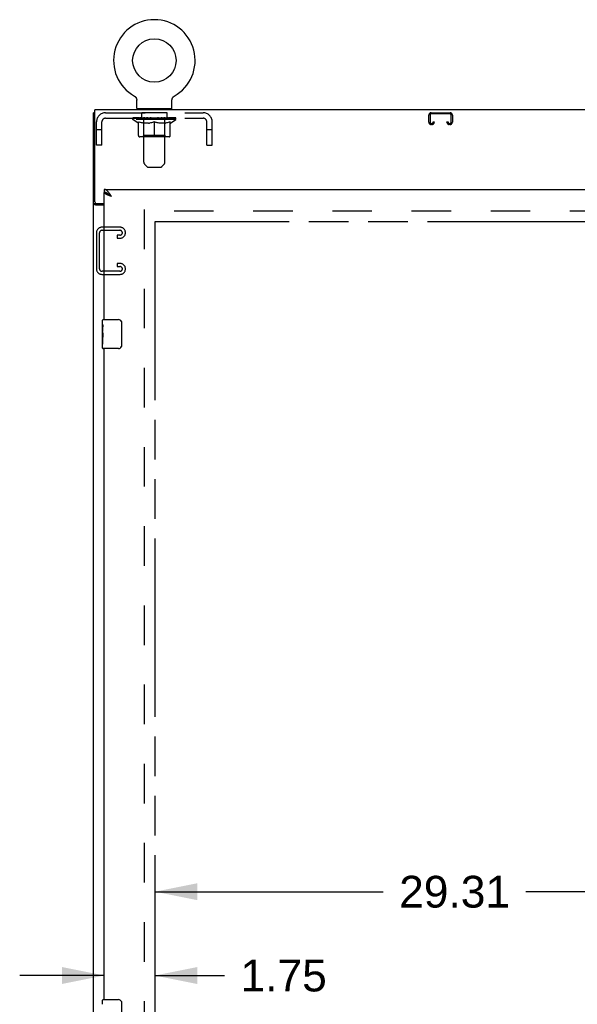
# Model space of a CAD drawing. Header units: inches. Extents: x 0 to 249, y 0 to 161.
# Tile 6 of 20: x 75 to 94, y 68 to 102. Entities that reach past the tile are written whole.
import ezdxf

# ---------------------------------------------------------------- set-up
doc = ezdxf.new("R2010")
doc.units = ezdxf.units.IN
doc.header["$LTSCALE"] = 13.679749
doc.header["$MEASUREMENT"] = 0
doc.linetypes.add('HIDDEN', pattern=[0.2, 0.1, -0.1])
doc.linetypes.add('PHANTOM', pattern=[0.8, 0.45, -0.05, 0.1, -0.05, 0.1, -0.05])
doc.layers.get('0').update_dxf_attribs({"linetype": 'CONTINUOUS'})
for name, color, linetype in [('02___PRT_ALL_AXES', 7, 'CONTINUOUS'), ('AVAILABLE_DOOR_SPACE', 7, 'CONTINUOUS'), ('DEFAULT_2', 8, 'HIDDEN'), ('DIMENSIONS', 7, 'CONTINUOUS')]:
    doc.layers.add(name, color=color, linetype=linetype)
doc.styles.get("Standard").update_dxf_attribs({"font": 'arial.ttf'})
doc.dimstyles.new('DIMSTYLE_1', dxfattribs={"dimtxt": 1.097306, "dimasz": 1.463075, "dimexe": 0.09, "dimexo": 0.07, "dimgap": 0.0375, "dimtad": 0, "dimtih": 1, "dimtoh": 1, "dimzin": 4, "dimdsep": 46, "dimtxsty": 'Standard', "dimblk": '_FILLED', "dimblk1": '_FILLED', "dimblk2": '_FILLED', "dimcen": 0.09, "dimazin": 1, "dimtfac": 1, "dimtdec": 3, "dimtofl": 0, "dimtmove": 0, "dimatfit": 3, "dimldrblk": '_FILLED', "dimfxl": 1, "dimtolj": 1, "dimtzin": 4, "dimarcsym": 0})

# ---------------------------------------------------------------- blocks, each defined once
blk = doc.blocks.new('_FILLED')
at = {"color": 0, "linetype": 'ByBlock'}
blk.add_solid([(0, 0), (-1, 0.2), (-1, -0.2)], dxfattribs=at)
blk = doc.blocks.new('*D17')
at = {"layer": 'DIMENSIONS', "color": 2, "linetype": 'Continuous'}
for p, q in [((79.749, 72.134), (87.642, 72.134)), ((109.062, 72.134), (92.574, 72.134))]:
    blk.add_line(p, q, dxfattribs=at)
at = {"layer": 'DIMENSIONS', "color": 2, "linetype": 'Continuous', "xscale": 1.4630747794, "yscale": 1.4630747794, "zscale": 1.4630747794, "rotation": 180}
blk.add_blockref('_FILLED', (79.749, 72.134), dxfattribs=at)
at = {"layer": 'DIMENSIONS', "color": 2, "linetype": 'Continuous', "xscale": 1.4630747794, "yscale": 1.4630747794, "zscale": 1.4630747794}
blk.add_blockref('_FILLED', (109.062, 72.134), dxfattribs=at)
at = {"layer": 'DIMENSIONS', "color": 2, "linetype": 'Continuous', "insert": (90.108, 72.683), "char_height": 1.0973, "width": 3.83445, "attachment_point": 2, "line_spacing_factor": 0.9}
blk.add_mtext('29.31', dxfattribs=at)
blk = doc.blocks.new('*D24')
at = {"layer": 'DIMENSIONS', "color": 2, "linetype": 'Continuous'}
for p, q in [((77.999, 69.238), (75.073, 69.238)), ((79.749, 69.238), (82.158, 69.238))]:
    blk.add_line(p, q, dxfattribs=at)
at = {"layer": 'DIMENSIONS', "color": 2, "linetype": 'Continuous', "xscale": 1.4630747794, "yscale": 1.4630747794, "zscale": 1.4630747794}
blk.add_blockref('_FILLED', (77.999, 69.238), dxfattribs=at)
at = {"layer": 'DIMENSIONS', "color": 2, "linetype": 'Continuous', "xscale": 1.4630747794, "yscale": 1.4630747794, "zscale": 1.4630747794, "rotation": 180}
blk.add_blockref('_FILLED', (79.749, 69.238), dxfattribs=at)
at = {"layer": 'DIMENSIONS', "color": 2, "linetype": 'Continuous', "insert": (82.707, 69.786), "char_height": 1.0973, "width": 2.9819, "attachment_point": 1, "line_spacing_factor": 0.9}
blk.add_mtext('1.75', dxfattribs=at)

msp = doc.modelspace()

# ---------------------------------------------------------------- linework, layer by layer
at = {"color": 7, "linetype": 'Continuous'}
for p, q in [((79.038, 99.626), (79.038, 99.626)), ((79.038, 99.626), (79.043, 99.623)), ((79.039, 99.626), (79.04, 99.625)), ((79.043, 99.623), (79.048, 99.62)), ((79.048, 99.62), (79.053, 99.617)), ((79.053, 99.617), (79.058, 99.613)), ((79.058, 99.613), (79.063, 99.609)), ((79.062, 99.609), (79.067, 99.605)), ((79.067, 99.606), (79.071, 99.601)), ((79.071, 99.601), (79.075, 99.597)), ((79.075, 99.597), (79.079, 99.593)), ((79.079, 99.593), (79.083, 99.588)), ((79.083, 99.588), (79.087, 99.583)), ((79.09, 99.579), (79.094, 99.574)), ((79.094, 99.574), (79.097, 99.568)), ((79.097, 99.569), (79.1, 99.563)), ((79.1, 99.563), (79.102, 99.558)), ((79.102, 99.558), (79.105, 99.552)), ((79.105, 99.553), (79.107, 99.547)), ((79.107, 99.547), (79.109, 99.541)), ((79.109, 99.541), (79.111, 99.536)), ((79.111, 99.536), (79.113, 99.53)), ((79.113, 99.53), (79.114, 99.524)), ((79.114, 99.524), (79.115, 99.518)), ((79.115, 99.518), (79.116, 99.512)), ((79.116, 99.512), (79.117, 99.507)), ((79.117, 99.507), (79.118, 99.501)), ((79.118, 99.495), (79.118, 99.489)), ((79.118, 99.204), (79.118, 99.489)), ((80.338, 99.495), (80.339, 99.501)), ((80.338, 99.495), (80.339, 99.501)), ((80.338, 99.489), (80.338, 99.495)), ((80.338, 99.204), (80.338, 99.489)), ((80.339, 99.507), (80.34, 99.512)), ((80.339, 99.501), (80.339, 99.507)), ((80.34, 99.512), (80.341, 99.518)), ((80.341, 99.518), (80.342, 99.524)), ((80.342, 99.524), (80.343, 99.53)), ((80.343, 99.53), (80.345, 99.536)), ((80.345, 99.536), (80.347, 99.541)), ((80.347, 99.541), (80.349, 99.547)), ((80.349, 99.547), (80.351, 99.553)), ((80.351, 99.552), (80.354, 99.558)), ((80.354, 99.558), (80.357, 99.563)), ((80.357, 99.563), (80.36, 99.569)), ((80.359, 99.568), (80.363, 99.574)), ((80.363, 99.573), (80.366, 99.579)), ((80.366, 99.578), (80.369, 99.583)), ((80.369, 99.583), (80.373, 99.588)), ((80.373, 99.588), (80.377, 99.593)), ((80.377, 99.593), (80.381, 99.597)), ((80.381, 99.597), (80.385, 99.601)), ((80.385, 99.601), (80.389, 99.606)), ((80.389, 99.605), (80.394, 99.609)), ((80.394, 99.609), (80.399, 99.613)), ((80.398, 99.613), (80.403, 99.617)), ((80.403, 99.617), (80.408, 99.62)), ((80.408, 99.62), (80.413, 99.623)), ((80.408, 99.62), (80.409, 99.621)), ((80.413, 99.623), (80.418, 99.626)), ((80.416, 99.625), (80.417, 99.626)), ((80.418, 99.626), (80.418, 99.626)), ((80.418, 99.626), (80.418, 99.626)), ((77.676, 99.05), (77.624, 99.05)), ((79.133, 99.184), (79.133, 99.154)), ((80.323, 99.184), (79.133, 99.184)), ((80.323, 99.184), (80.323, 99.154)), ((77.999, 96.404), (77.999, 96.3)), ((78.122, 96.258), (78.111, 96.265)), ((77.728, 95.902), (77.624, 95.902)), ((77.728, 95.902), (77.728, 95.914)), ((77.939, 91.743), (77.939, 91.889)), ((77.954, 91.904), (78.494, 91.904)), ((78.594, 91.804), (78.594, 91.004)), ((77.939, 91.486), (77.939, 91.519)), ((77.939, 91.289), (77.939, 91.32)), ((77.939, 90.919), (77.939, 91.058)), ((78.494, 90.904), (77.954, 90.904)), ((77.939, 68.243), (77.939, 68.389)), ((77.954, 68.404), (78.494, 68.404)), ((78.594, 68.304), (78.594, 67.504))]:
    msp.add_line(p, q, dxfattribs=at)
at = {"color": 3, "linetype": 'Continuous'}
for p, q in [((77.624, 9.258), (77.624, 99.05)), ((77.676, 95.974), (77.676, 99.154)), ((113.572, 99.154), (77.676, 99.154)), ((77.999, 96.404), (112.687, 96.404)), ((77.999, 91.904), (77.999, 96.3)), ((77.999, 95.862), (77.694, 95.862)), ((77.736, 95.914), (77.999, 95.914)), ((77.999, 68.404), (77.999, 90.904))]:
    msp.add_line(p, q, dxfattribs=at)
at = {"color": 7, "linetype": 'Continuous'}
for points in [[(79.087, 99.583), (79.09, 99.578), (79.094, 99.573)], [(79.118, 99.501), (79.118, 99.495), (79.118, 99.489)], [(78.111, 96.265), (78.1, 96.272), (78.089, 96.277), (78.078, 96.283), (78.066, 96.287), (78.055, 96.291), (78.044, 96.294), (78.033, 96.297), (78.022, 96.299), (78.01, 96.3), (77.999, 96.3)], [(78.246, 96.158), (78.234, 96.165), (78.223, 96.172), (78.212, 96.179), (78.202, 96.186), (78.191, 96.193), (78.181, 96.2), (78.171, 96.207), (78.162, 96.215), (78.153, 96.222), (78.145, 96.229), (78.137, 96.236), (78.13, 96.243), (78.124, 96.25), (78.119, 96.257), (78.115, 96.263)], [(78.246, 96.158), (78.234, 96.168), (78.223, 96.178), (78.212, 96.188), (78.201, 96.198), (78.19, 96.207), (78.178, 96.217), (78.167, 96.226), (78.156, 96.235), (78.145, 96.243), (78.134, 96.251), (78.122, 96.258)], [(77.743, 95.887), (77.741, 95.889), (77.738, 95.89), (77.736, 95.891), (77.734, 95.893), (77.732, 95.894), (77.731, 95.896), (77.729, 95.898), (77.729, 95.899), (77.728, 95.901), (77.728, 95.902)], [(77.769, 95.862), (77.769, 95.864), (77.768, 95.866), (77.768, 95.868), (77.767, 95.87), (77.766, 95.871), (77.765, 95.873), (77.764, 95.875), (77.762, 95.877), (77.76, 95.878), (77.758, 95.88), (77.756, 95.881), (77.753, 95.882), (77.751, 95.884), (77.749, 95.885), (77.743, 95.887)], [(78.587, 91.84), (78.589, 91.835), (78.591, 91.829), (78.592, 91.823), (78.593, 91.817), (78.594, 91.81), (78.594, 91.804)], [(78.594, 91.004), (78.594, 90.998), (78.593, 90.992), (78.592, 90.985), (78.591, 90.979), (78.589, 90.974), (78.587, 90.968)], [(78.587, 68.34), (78.589, 68.335), (78.591, 68.329), (78.592, 68.323), (78.593, 68.317), (78.594, 68.31), (78.594, 68.304)]]:
    msp.add_lwpolyline(points, dxfattribs=at)
at = {"color": 3, "linetype": 'Continuous'}
for points in [[(78.156, 96.291), (78.145, 96.305), (78.134, 96.319), (78.122, 96.332), (78.111, 96.344), (78.1, 96.355), (78.089, 96.365), (78.078, 96.374), (78.066, 96.382), (78.055, 96.389), (78.044, 96.394), (78.033, 96.398), (78.022, 96.402), (78.01, 96.403), (77.999, 96.404)], [(78.109, 96.211), (78.096, 96.217), (78.083, 96.223), (78.071, 96.229), (78.06, 96.235), (78.05, 96.241), (78.041, 96.247), (78.032, 96.253), (78.025, 96.259), (78.018, 96.264), (78.012, 96.27), (78.008, 96.276), (78.004, 96.282), (78.001, 96.288), (78, 96.294), (77.999, 96.3)], [(78.246, 96.158), (78.234, 96.175), (78.223, 96.193), (78.212, 96.21), (78.201, 96.227), (78.19, 96.244), (78.178, 96.26), (78.167, 96.276), (78.156, 96.291)], [(78.246, 96.158), (78.213, 96.169), (78.198, 96.175), (78.182, 96.181), (78.166, 96.187), (78.151, 96.193), (78.137, 96.199), (78.122, 96.205), (78.109, 96.211)], [(77.668, 95.874), (77.66, 95.876), (77.656, 95.878), (77.652, 95.879), (77.648, 95.88), (77.645, 95.882), (77.642, 95.883), (77.639, 95.884), (77.636, 95.886), (77.633, 95.888), (77.631, 95.889), (77.629, 95.891), (77.628, 95.893), (77.626, 95.895), (77.625, 95.896), (77.625, 95.898), (77.624, 95.9), (77.624, 95.902)], [(77.694, 95.862), (77.692, 95.863), (77.689, 95.865), (77.687, 95.866), (77.683, 95.868), (77.68, 95.869), (77.676, 95.871), (77.672, 95.872), (77.668, 95.874)]]:
    msp.add_lwpolyline(points, dxfattribs=at)
at = {"color": 7, "linetype": 'Continuous'}
msp.add_circle((79.728, 100.856), 0.75, dxfattribs=at)
for centre, radius, start, end in [((79.728, 100.856), 1.41, 299.2655, 240.7345), ((79.138, 99.204), 0.02, 180, 263.0769), ((80.318, 99.204), 0.02, 276.9231, 360), ((77.954, 91.889), 0.015, 90, 180), ((78.494, 91.804), 0.1, 21.1999, 90), ((77.954, 90.919), 0.015, 180, 270), ((78.494, 91.004), 0.1, 270, 338.7946), ((77.954, 68.389), 0.015, 90, 180), ((78.494, 68.304), 0.1, 21.1999, 90)]:
    msp.add_arc(centre, radius, start, end, dxfattribs=at)
at = {"color": 3, "linetype": 'Continuous'}
msp.add_arc((77.736, 95.974), 0.06, 180, 270, dxfattribs=at)
at = {"layer": '02___PRT_ALL_AXES', "color": 8, "linetype": 'HIDDEN'}
for p, q in [((79.291, 98.863), (79.291, 99.05)), ((80.166, 99.05), (79.291, 99.05)), ((80.166, 98.863), (80.166, 99.05)), ((80.166, 98.863), (79.291, 98.863))]:
    msp.add_line(p, q, dxfattribs=at)
at = {"layer": '02___PRT_ALL_AXES', "color": 7, "linetype": 'Continuous'}
for p, q in [((77.939, 91.743), (77.939, 91.889)), ((77.939, 91.486), (77.939, 91.743)), ((77.945, 91.687), (77.939, 91.687)), ((77.946, 91.519), (77.946, 91.656)), ((77.939, 91.519), (77.946, 91.519)), ((77.939, 90.919), (77.939, 91.483)), ((77.941, 91.456), (77.939, 91.456)), ((77.939, 91.325), (77.945, 91.325)), ((77.939, 91.289), (77.946, 91.289)), ((77.939, 91.226), (77.946, 91.226)), ((77.946, 91.058), (77.946, 91.289)), ((77.939, 91.058), (77.946, 91.058)), ((77.939, 68.243), (77.939, 68.389))]:
    msp.add_line(p, q, dxfattribs=at)
for points in [[(77.939, 91.743), (77.939, 91.74), (77.94, 91.735), (77.94, 91.73), (77.942, 91.716)], [(77.942, 91.716), (77.943, 91.709), (77.944, 91.701), (77.944, 91.692)], [(77.944, 91.692), (77.945, 91.683), (77.946, 91.674), (77.946, 91.665), (77.946, 91.656)], [(77.939, 91.486), (77.939, 91.478), (77.94, 91.468), (77.941, 91.458)], [(77.941, 91.458), (77.943, 91.425), (77.944, 91.413), (77.945, 91.4), (77.946, 91.388), (77.946, 91.375), (77.946, 91.362), (77.946, 91.349), (77.946, 91.337), (77.945, 91.324), (77.944, 91.312), (77.943, 91.3)]]:
    msp.add_lwpolyline(points, dxfattribs=at)
msp.add_ellipse((78.202, 91.32), major_axis=(0.263, 0), ratio=0.432808, start_param=3.141593, end_param=3.321581, dxfattribs=at)
at = {"layer": 'AVAILABLE_DOOR_SPACE', "color": 4, "linetype": 'PHANTOM'}
for p, q in [((79.749, 95.279), (79.749, 17.029)), ((95.328, 95.279), (79.749, 95.279))]:
    msp.add_line(p, q, dxfattribs=at)
at = {"layer": 'DEFAULT_2', "color": 8, "linetype": 'HIDDEN'}
for p, q in [((79.047, 99.621), (79.048, 99.62)), ((78.045, 99.05), (81.411, 99.05)), ((79.353, 99.184), (79.353, 99.154)), ((79.363, 97.339), (79.363, 99.154)), ((80.093, 97.339), (80.093, 99.154)), ((80.103, 99.184), (80.103, 99.154)), ((89.298, 99.05), (89.95, 99.05)), ((89.95, 99.01), (89.298, 99.01)), ((77.728, 97.925), (77.728, 98.733)), ((77.915, 97.925), (77.915, 98.733)), ((78.045, 98.863), (81.411, 98.863)), ((78.985, 98.815), (78.985, 98.87)), ((79.171, 98.685), (78.985, 98.815)), ((80.472, 98.815), (78.985, 98.815)), ((78.996, 98.862), (78.996, 98.87)), ((79.007, 98.858), (79.007, 98.862)), ((79.007, 98.858), (80.45, 98.858)), ((79.017, 98.858), (79.017, 98.862)), ((79.018, 98.858), (79.018, 98.862)), ((79.029, 98.862), (79.029, 98.87)), ((79.049, 98.858), (79.049, 98.862)), ((79.051, 98.858), (79.051, 98.862)), ((79.084, 98.862), (79.084, 98.87)), ((79.102, 98.858), (79.102, 98.862)), ((79.105, 98.858), (79.105, 98.862)), ((79.341, 98.862), (79.112, 98.862)), ((79.159, 98.862), (79.159, 98.87)), ((79.16, 98.858), (79.16, 98.862)), ((79.161, 98.858), (79.161, 98.862)), ((79.164, 98.858), (79.164, 98.862)), ((79.171, 98.685), (79.178, 98.685)), ((79.173, 98.858), (79.173, 98.862)), ((79.173, 98.858), (79.173, 98.862)), ((79.177, 98.858), (79.177, 98.862)), ((79.178, 98.26), (79.178, 98.74)), ((79.178, 98.74), (79.212, 98.727)), ((79.181, 98.858), (79.181, 98.863)), ((79.185, 98.858), (79.185, 98.862)), ((79.204, 98.858), (79.204, 98.862)), ((79.247, 98.715), (79.212, 98.727)), ((79.222, 98.858), (79.222, 98.862)), ((79.224, 98.858), (79.224, 98.865)), ((79.28, 98.705), (79.246, 98.715)), ((79.25, 98.862), (79.25, 98.87)), ((79.25, 98.858), (79.25, 98.862)), ((79.262, 98.858), (79.262, 98.862)), ((79.267, 98.858), (79.267, 98.862)), ((79.275, 98.858), (79.275, 98.862)), ((79.313, 98.697), (79.279, 98.705)), ((79.29, 98.858), (79.29, 98.867)), ((79.311, 98.858), (79.311, 98.862)), ((79.346, 98.69), (79.313, 98.697)), ((79.314, 98.858), (79.314, 98.862)), ((79.341, 98.858), (79.341, 98.862)), ((79.379, 98.685), (79.346, 98.69)), ((79.42, 98.862), (79.354, 98.862)), ((79.356, 98.862), (79.356, 98.87)), ((79.362, 98.263), (79.362, 98.812)), ((79.365, 98.858), (79.365, 98.862)), ((79.37, 98.858), (79.37, 98.862)), ((79.377, 98.858), (79.377, 98.868)), ((79.527, 98.685), (79.379, 98.685)), ((79.385, 98.858), (79.385, 98.862)), ((79.396, 98.858), (79.396, 98.862)), ((79.42, 98.858), (79.42, 98.862)), ((79.507, 98.862), (79.445, 98.862)), ((79.468, 98.858), (79.468, 98.862)), ((79.474, 98.862), (79.474, 98.87)), ((79.478, 98.858), (79.478, 98.862)), ((79.481, 98.858), (79.481, 98.869)), ((79.484, 98.858), (79.484, 98.862)), ((79.494, 98.858), (79.494, 98.862)), ((79.507, 98.858), (79.507, 98.862)), ((79.527, 98.685), (79.56, 98.69)), ((79.602, 98.862), (79.544, 98.862)), ((79.56, 98.858), (79.56, 98.862)), ((79.593, 98.697), (79.56, 98.69)), ((79.593, 98.862), (79.728, 98.87)), ((79.626, 98.705), (79.593, 98.697)), ((79.599, 98.862), (79.599, 98.87)), ((79.6, 98.87), (79.599, 98.87)), ((79.6, 98.862), (79.6, 98.87)), ((79.6, 98.858), (79.6, 98.862)), ((79.602, 98.858), (79.602, 98.862)), ((79.605, 98.858), (79.605, 98.863)), ((79.606, 98.858), (79.606, 98.862)), ((79.66, 98.715), (79.626, 98.705)), ((79.7, 98.862), (79.649, 98.862)), ((79.657, 98.858), (79.657, 98.862)), ((79.694, 98.727), (79.659, 98.715)), ((79.728, 98.74), (79.693, 98.727)), ((79.7, 98.858), (79.7, 98.862)), ((79.725, 98.863), (79.725, 98.862)), ((79.725, 98.858), (79.725, 98.862)), ((79.725, 98.858), (79.725, 98.862)), ((79.728, 98.862), (79.728, 98.87)), ((79.728, 98.217), (79.728, 98.74)), ((79.728, 98.74), (79.763, 98.727)), ((79.731, 98.863), (79.731, 98.862)), ((79.731, 98.858), (79.731, 98.862)), ((79.731, 98.858), (79.731, 98.862)), ((79.734, 98.862), (79.807, 98.862)), ((79.756, 98.858), (79.756, 98.862)), ((79.797, 98.715), (79.762, 98.727)), ((79.771, 98.862), (79.771, 98.868)), ((79.771, 98.868), (79.863, 98.862)), ((79.796, 98.862), (79.796, 98.866)), ((79.83, 98.705), (79.796, 98.715)), ((79.799, 98.858), (79.799, 98.862)), ((79.864, 98.697), (79.83, 98.705)), ((79.85, 98.858), (79.85, 98.862)), ((79.852, 98.858), (79.852, 98.863)), ((79.855, 98.858), (79.855, 98.862)), ((79.855, 98.862), (79.912, 98.862)), ((79.857, 98.862), (79.857, 98.87)), ((79.857, 98.862), (79.857, 98.87)), ((79.857, 98.87), (79.857, 98.87)), ((79.857, 98.858), (79.857, 98.862)), ((79.897, 98.69), (79.863, 98.697)), ((79.896, 98.858), (79.896, 98.862)), ((79.929, 98.685), (79.896, 98.69)), ((80.077, 98.685), (79.929, 98.685)), ((79.949, 98.858), (79.949, 98.862)), ((79.949, 98.862), (80.012, 98.862)), ((79.963, 98.858), (79.963, 98.862)), ((79.972, 98.858), (79.972, 98.862)), ((79.975, 98.858), (79.975, 98.869)), ((79.978, 98.858), (79.978, 98.862)), ((79.982, 98.862), (79.982, 98.87)), ((79.988, 98.858), (79.988, 98.862)), ((80.037, 98.858), (80.037, 98.862)), ((80.037, 98.862), (80.102, 98.862)), ((80.06, 98.858), (80.06, 98.862)), ((80.072, 98.858), (80.072, 98.862)), ((80.077, 98.685), (80.111, 98.69)), ((80.079, 98.858), (80.079, 98.868)), ((80.086, 98.858), (80.086, 98.862)), ((80.092, 98.858), (80.092, 98.862)), ((80.094, 98.263), (80.094, 98.812)), ((80.1, 98.862), (80.1, 98.87)), ((80.144, 98.697), (80.11, 98.69)), ((80.115, 98.858), (80.115, 98.862)), ((80.115, 98.862), (80.344, 98.862)), ((80.143, 98.858), (80.143, 98.862)), ((80.177, 98.705), (80.143, 98.697)), ((80.145, 98.858), (80.145, 98.862)), ((80.166, 98.858), (80.166, 98.867)), ((80.21, 98.715), (80.176, 98.705)), ((80.182, 98.858), (80.182, 98.862)), ((80.189, 98.858), (80.189, 98.862)), ((80.194, 98.858), (80.194, 98.862)), ((80.206, 98.862), (80.206, 98.87)), ((80.206, 98.858), (80.206, 98.862)), ((80.244, 98.727), (80.21, 98.715)), ((80.232, 98.858), (80.232, 98.865)), ((80.234, 98.858), (80.234, 98.862)), ((80.279, 98.74), (80.244, 98.727)), ((80.252, 98.858), (80.252, 98.862)), ((80.272, 98.858), (80.272, 98.862)), ((80.276, 98.858), (80.276, 98.863)), ((80.279, 98.858), (80.279, 98.862)), ((80.279, 98.26), (80.279, 98.74)), ((80.279, 98.685), (80.285, 98.685)), ((80.283, 98.858), (80.283, 98.862)), ((80.283, 98.858), (80.283, 98.862)), ((80.285, 98.685), (80.472, 98.815)), ((80.293, 98.858), (80.293, 98.862)), ((80.296, 98.858), (80.296, 98.862)), ((80.296, 98.858), (80.296, 98.862)), ((80.298, 98.862), (80.298, 98.87)), ((80.351, 98.858), (80.351, 98.862)), ((80.355, 98.858), (80.355, 98.862)), ((80.372, 98.862), (80.372, 98.87)), ((80.405, 98.858), (80.405, 98.862)), ((80.407, 98.858), (80.407, 98.862)), ((80.427, 98.862), (80.427, 98.87)), ((80.438, 98.858), (80.438, 98.862)), ((80.439, 98.858), (80.439, 98.862)), ((80.45, 98.858), (80.45, 98.862)), ((80.46, 98.862), (80.46, 98.87)), ((80.472, 98.815), (80.472, 98.87)), ((81.541, 97.925), (81.541, 98.733)), ((81.728, 97.925), (81.728, 98.733)), ((89.218, 98.724), (89.218, 98.97)), ((89.258, 98.97), (89.258, 98.724)), ((89.298, 98.684), (89.325, 98.684)), ((89.365, 98.724), (89.365, 98.738)), ((89.365, 98.738), (89.405, 98.738)), ((89.405, 98.738), (89.405, 98.724)), ((89.843, 98.724), (89.843, 98.738)), ((89.843, 98.738), (89.883, 98.738)), ((89.883, 98.738), (89.883, 98.724)), ((89.923, 98.684), (89.95, 98.684)), ((89.99, 98.724), (89.99, 98.97)), ((90.03, 98.97), (90.03, 98.724)), ((77.915, 98.455), (77.728, 98.455)), ((81.728, 98.455), (81.541, 98.455)), ((89.325, 98.644), (89.298, 98.644)), ((89.95, 98.644), (89.923, 98.644)), ((80.235, 98.217), (79.221, 98.217)), ((79.362, 98.263), (79.316, 98.217)), ((80.094, 98.263), (79.362, 98.263)), ((80.094, 98.263), (80.141, 98.217)), ((77.915, 97.925), (77.728, 97.925)), ((81.541, 97.925), (81.728, 97.925)), ((79.464, 97.196), (79.392, 97.268)), ((79.535, 97.167), (79.922, 97.167)), ((79.992, 97.196), (80.064, 97.268)), ((79.374, 95.706), (79.374, 16.602)), ((111.874, 95.654), (79.374, 95.654)), ((78.548, 95.092), (77.908, 95.092)), ((77.922, 94.988), (78.534, 94.988)), ((77.728, 94.912), (77.728, 93.647)), ((77.832, 93.661), (77.832, 94.898)), ((78.447, 94.821), (78.447, 94.717)), ((78.534, 94.821), (78.447, 94.821)), ((78.447, 94.717), (78.548, 94.717)), ((78.728, 94.897), (78.728, 94.912)), ((78.534, 93.571), (77.922, 93.571)), ((78.447, 93.842), (78.447, 93.738)), ((78.548, 93.842), (78.447, 93.842)), ((78.447, 93.738), (78.534, 93.738)), ((78.728, 93.647), (78.728, 93.662)), ((77.908, 93.467), (78.548, 93.467))]:
    msp.add_line(p, q, dxfattribs=at)
for centre, radius, start, end in [((78.045, 98.733), 0.317, 90, 180), ((79.138, 99.204), 0.02, 263.0769, 270), ((79.333, 99.154), 0.03, 0, 90), ((80.123, 99.154), 0.03, 90, 180), ((80.318, 99.204), 0.02, 270, 276.9231), ((81.411, 98.733), 0.317, 0, 90), ((89.298, 98.97), 0.08, 90, 180), ((89.298, 98.97), 0.04, 90, 180), ((89.95, 98.97), 0.08, 0, 90), ((89.95, 98.97), 0.04, 0, 90), ((78.045, 98.733), 0.13, 90, 180), ((79.316, 98.812), 0.0466, 0, 90), ((80.141, 98.812), 0.0466, 90, 180), ((81.411, 98.733), 0.13, 0, 90), ((89.298, 98.724), 0.08, 180, 270), ((89.298, 98.724), 0.04, 180, 270), ((89.325, 98.724), 0.08, 270, 360), ((89.325, 98.724), 0.04, 270, 360), ((89.923, 98.724), 0.08, 180, 270), ((89.923, 98.724), 0.04, 180, 270), ((89.95, 98.724), 0.08, 270, 360), ((89.95, 98.724), 0.04, 270, 360), ((79.221, 98.26), 0.0434, 180, 270), ((80.235, 98.26), 0.0434, 270, 360), ((79.463, 97.339), 0.1, 180, 225), ((79.993, 97.339), 0.1, 315, 360), ((79.535, 97.267), 0.1, 225, 270), ((79.922, 97.267), 0.1, 270, 315), ((77.908, 94.912), 0.18, 90, 180), ((77.922, 94.898), 0.09, 90, 180), ((78.534, 94.898), 0.09, 0, 90), ((78.548, 94.912), 0.18, 0, 90), ((78.534, 94.911), 0.09, 270, 351.7808), ((78.548, 94.897), 0.18, 270, 360), ((77.908, 93.647), 0.18, 180, 270), ((77.922, 93.661), 0.09, 180, 270), ((78.534, 93.648), 0.09, 0, 90), ((78.534, 93.661), 0.09, 270, 351.7808), ((78.548, 93.662), 0.18, 0, 90), ((78.548, 93.647), 0.18, 270, 360)]:
    msp.add_arc(centre, radius, start, end, dxfattribs=at)
for centre, major_axis, ratio, start_param, end_param in [((79.728, 98.87), (0.743, 0.008), 0.059247, 2.966439, 3.140971), ((78.961, 98.856), (0.232, 0), 0.060167, 0.426548, 1.470503), ((79.728, 98.87), (0.744, 0), 0.060167, 3.141593, 3.316126), ((78.961, 98.848), (0.232, 0.002), 0.059247, 1.374323, 1.469882), ((79.728, 98.87), (0.743, 0.015), 0.056515, 2.79136, 2.965893), ((78.933, 98.856), (0.232, 0.002), 0.059247, 0.251393, 1.295349), ((79.013, 98.856), (0.232, -0.002), 0.059247, 0.601702, 1.645657), ((79.728, 98.87), (0.743, -0.008), 0.059247, -2.966439, -2.791906), ((79.013, 98.848), (0.232, 0), 0.060167, 1.549477, 1.645036), ((78.933, 98.848), (0.232, 0.005), 0.056515, 1.199244, 1.294804), ((79.017, 98.851), (0.192, 0.002), 0.059247, 1.051627, 1.625044), ((78.994, 98.851), (0.192, 0.004), 0.056515, 0.876548, 1.449966), ((79.062, 98.851), (0.192, 0), 0.060167, 1.226781, 1.800198), ((79.728, 98.87), (0.743, 0.022), 0.052059, 2.616423, 2.790956), ((78.929, 98.856), (0.232, 0.005), 0.056515, 0.076315, 1.120271), ((79.087, 98.856), (0.232, -0.005), 0.056515, 0.77678, 1.820736), ((79.728, 98.87), (0.743, -0.015), 0.056515, -2.79136, -2.616827), ((79.087, 98.848), (0.232, -0.002), 0.059247, 1.724631, 1.82019), ((78.929, 98.848), (0.232, 0.007), 0.052059, 1.024308, 1.119867), ((78.993, 98.851), (0.192, 0.006), 0.052059, 0.701611, 1.275029), ((79.127, 98.851), (0.192, -0.002), 0.059247, 1.401935, 1.975352), ((79.728, 98.87), (0.743, 0.029), 0.046022, 2.441677, 2.61621), ((79.179, 98.856), (0.232, -0.007), 0.052059, 0.951717, 1.995673), ((78.949, 98.856), (0.232, 0.007), 0.052059, -0.098622, 0.945334), ((79.728, 98.87), (0.743, -0.022), 0.052059, -2.616423, -2.441891), ((79.179, 98.848), (0.232, -0.005), 0.056515, 1.899709, 1.995269), ((78.949, 98.848), (0.232, 0.009), 0.046022, 0.849561, 0.945121), ((79.015, 98.851), (0.192, 0.007), 0.046022, 0.526865, 1.100283), ((79.21, 98.851), (0.192, -0.004), 0.056515, 1.577013, 2.150431), ((79.728, 98.87), (0.743, 0.034), 0.038593, 2.267147, 2.44168), ((79.289, 98.856), (0.232, -0.009), 0.046022, 1.126463, 2.170419), ((78.993, 98.856), (0.232, 0.009), 0.046022, -0.273368, 0.770588), ((79.728, 98.87), (0.743, -0.029), 0.046022, -2.441677, -2.267144), ((79.289, 98.848), (0.232, -0.007), 0.052059, 2.074646, 2.170205), ((78.993, 98.848), (0.232, 0.011), 0.038593, 0.675031, 0.77059), ((79.058, 98.851), (0.192, 0.009), 0.038593, 0.352335, 0.925752), ((79.309, 98.851), (0.192, -0.006), 0.052059, 1.75195, 2.325367), ((79.728, 98.87), (0.743, 0.039), 0.030002, 2.09283, 2.267363), ((79.412, 98.856), (0.232, -0.011), 0.038593, 1.300994, 2.344949), ((79.059, 98.856), (0.232, 0.011), 0.038593, -0.447899, 0.596057), ((79.728, 98.87), (0.743, -0.034), 0.038593, -2.267147, -2.092614), ((79.412, 98.848), (0.232, -0.009), 0.046022, 2.249392, 2.344952), ((79.059, 98.848), (0.232, 0.012), 0.030002, 0.500714, 0.596274), ((79.122, 98.851), (0.192, 0.01), 0.030002, 0.178018, 0.751436), ((79.421, 98.851), (0.192, -0.007), 0.046022, 1.926696, 2.500114), ((79.145, 98.856), (0.232, 0.012), 0.030002, -0.622215, 0.421741), ((79.728, 98.87), (0.743, 0.042), 0.020513, 1.918702, 2.093235), ((79.545, 98.856), (0.232, -0.012), 0.030002, 1.47531, 2.519266), ((79.728, 98.87), (0.743, -0.039), 0.030002, -2.09283, -1.918297), ((79.545, 98.848), (0.232, -0.011), 0.038593, 2.423923, 2.519482), ((79.145, 98.848), (0.232, 0.013), 0.020513, 0.326586, 0.422146), ((79.204, 98.851), (0.192, 0.011), 0.020513, 0.00389, 0.577307), ((79.542, 98.851), (0.192, -0.009), 0.038593, 2.101227, 2.674644), ((79.249, 98.856), (0.232, 0.013), 0.020513, -0.796343, 0.247613), ((79.728, 98.87), (0.743, 0.044), 0.010411, 1.744712, 1.919245), ((79.683, 98.856), (0.232, -0.013), 0.020513, 1.649438, 2.693394), ((79.728, 98.87), (0.743, -0.042), 0.020513, -1.918702, -1.744169), ((79.683, 98.848), (0.232, -0.012), 0.030002, 2.598239, 2.693799), ((79.249, 98.848), (0.232, 0.014), 0.010411, 0.152596, 0.248156), ((79.302, 98.851), (0.192, 0.011), 0.010411, 6.113086, 6.686503), ((79.668, 98.851), (0.192, -0.01), 0.030002, 2.275543, 2.848961), ((79.368, 98.856), (0.232, 0.014), 0.010411, -0.970333, -0.000837), ((79.822, 98.856), (0.232, -0.014), 0.010411, 1.823428, 2.867384), ((79.728, 98.87), (0.743, -0.044), 0.010411, -1.744712, -1.56247), ((79.822, 98.848), (0.232, -0.013), 0.020513, 2.772368, 2.867927), ((79.797, 98.851), (0.192, -0.011), 0.020513, 2.449671, 3.023089), ((79.634, 98.856), (0.232, 0.014), 0.010411, 0.274209, 1.318165), ((79.533, 98.851), (0.192, 0.011), 0.010411, -0.000452, 0.517932), ((79.497, 98.848), (0.232, 0.014), 0.010411, 0.099676, 0.195236), ((79.728, 98.87), (0.743, 0.044), 0.010411, -1.571413, -1.39688), ((79.923, 98.851), (0.192, -0.011), 0.010411, 2.623661, 3.141974), ((79.959, 98.848), (0.232, -0.014), 0.010411, 2.734394, 2.946357), ((79.774, 98.856), (0.232, 0.013), 0.020513, 0.448199, 1.492154), ((79.659, 98.851), (0.192, 0.011), 0.020513, 0.118504, 0.691921), ((79.634, 98.848), (0.232, 0.013), 0.020513, 0.273666, 0.369225), ((79.728, 98.87), (0.743, 0.042), 0.020513, -1.397424, -1.222891), ((80.088, 98.856), (0.232, -0.014), 0.010411, -3.140756, -2.17126), ((79.728, 98.87), (0.743, -0.044), 0.010411, 1.222347, 1.39688), ((79.912, 98.856), (0.232, 0.012), 0.030002, 0.622327, 1.666283), ((79.788, 98.851), (0.192, 0.01), 0.030002, 0.292632, 0.86605), ((80.155, 98.851), (0.192, -0.011), 0.010411, 2.738275, 3.311692), ((80.207, 98.856), (0.232, -0.013), 0.020513, 2.89398, 3.937936), ((79.774, 98.848), (0.232, 0.012), 0.030002, 0.447794, 0.543354), ((80.207, 98.848), (0.232, -0.014), 0.010411, 2.893437, 2.988996), ((79.728, 98.87), (0.743, 0.039), 0.030002, -1.223295, -1.048762), ((79.728, 98.87), (0.743, -0.042), 0.020513, 1.048358, 1.222891), ((80.044, 98.856), (0.232, 0.011), 0.038593, 0.796643, 1.840599), ((79.915, 98.851), (0.192, 0.009), 0.038593, 0.466948, 1.040366), ((80.253, 98.851), (0.192, -0.011), 0.020513, 2.564285, 3.137703), ((80.311, 98.856), (0.232, -0.012), 0.030002, 2.719852, 3.763807), ((80.167, 98.856), (0.232, 0.009), 0.046022, 0.971174, 2.01513), ((79.912, 98.848), (0.232, 0.011), 0.038593, 0.62211, 0.71767), ((80.311, 98.848), (0.232, -0.013), 0.020513, 2.719447, 2.815007), ((79.728, 98.87), (0.743, 0.034), 0.038593, -1.048979, -0.874446), ((79.728, 98.87), (0.743, -0.039), 0.030002, 0.874229, 1.048762), ((80.036, 98.851), (0.192, 0.007), 0.046022, 0.641479, 1.214897), ((80.277, 98.856), (0.232, 0.007), 0.052059, 1.14592, 2.189876), ((80.335, 98.851), (0.192, -0.01), 0.030002, 2.390157, 2.963574), ((80.398, 98.856), (0.232, -0.011), 0.038593, 2.545535, 3.589491), ((80.147, 98.851), (0.192, 0.006), 0.052059, 0.816225, 1.389643), ((80.044, 98.848), (0.232, 0.009), 0.046022, 0.796641, 0.892201), ((80.398, 98.848), (0.232, -0.012), 0.030002, 2.545319, 2.640878), ((80.37, 98.856), (0.232, 0.005), 0.056515, 1.320857, 2.364813), ((79.728, 98.87), (0.743, 0.029), 0.046022, -0.874448, -0.699915), ((79.728, 98.87), (0.743, -0.034), 0.038593, 0.699913, 0.874446), ((80.464, 98.856), (0.232, -0.009), 0.046022, 2.371005, 3.41496), ((80.398, 98.851), (0.192, -0.009), 0.038593, 2.21584, 2.789258), ((80.246, 98.851), (0.192, 0.004), 0.056515, 0.991162, 1.564579), ((80.443, 98.856), (0.232, 0.002), 0.059247, 1.495935, 2.539891), ((80.507, 98.856), (0.232, -0.007), 0.052059, 2.196258, 3.240214), ((80.442, 98.851), (0.192, -0.007), 0.046022, 2.04131, 2.614727), ((80.167, 98.848), (0.232, 0.007), 0.052059, 0.971387, 1.066947), ((80.464, 98.848), (0.232, -0.011), 0.038593, 2.371002, 2.466562), ((80.495, 98.856), (0.232, 0), 0.060167, 1.671089, 2.715045), ((80.528, 98.856), (0.232, -0.005), 0.056515, 2.021322, 3.065278), ((80.33, 98.851), (0.192, 0.002), 0.059247, 1.16624, 1.739658), ((79.728, 98.87), (0.743, 0.022), 0.052059, -0.699702, -0.525169), ((79.728, 98.87), (0.743, -0.029), 0.046022, 0.525382, 0.699915), ((80.523, 98.856), (0.232, -0.002), 0.059247, 1.846243, 2.890199), ((80.463, 98.851), (0.192, -0.006), 0.052059, 1.866564, 2.439981), ((80.394, 98.851), (0.192, 0), 0.060167, 1.341394, 1.914812), ((80.462, 98.851), (0.192, -0.004), 0.056515, 1.691627, 2.265045), ((80.439, 98.851), (0.192, -0.002), 0.059247, 1.516549, 2.089966), ((80.277, 98.848), (0.232, 0.005), 0.056515, 1.146324, 1.241883), ((80.507, 98.848), (0.232, -0.009), 0.046022, 2.196472, 2.292031), ((79.728, 98.87), (0.743, 0.015), 0.056515, -0.524765, -0.350233), ((79.728, 98.87), (0.743, -0.022), 0.052059, 0.350636, 0.525169), ((80.37, 98.848), (0.232, 0.002), 0.059247, 1.321402, 1.416962), ((80.528, 98.848), (0.232, -0.007), 0.052059, 2.021726, 2.117285), ((79.728, 98.87), (0.743, 0.008), 0.059247, -0.349687, -0.175154), ((79.728, 98.87), (0.743, -0.015), 0.056515, 0.1757, 0.350233), ((80.443, 98.848), (0.232, 0), 0.060167, 1.496556, 1.592116), ((80.523, 98.848), (0.232, -0.005), 0.056515, 1.846789, 1.942348), ((80.495, 98.848), (0.232, -0.002), 0.059247, 1.67171, 1.76727), ((79.728, 98.87), (0.744, 0), 0.060167, -0.174533, 0), ((79.728, 98.87), (0.743, -0.008), 0.059247, 0.000621, 0.175154)]:
    msp.add_ellipse(centre, major_axis=major_axis, ratio=ratio, start_param=start_param, end_param=end_param, dxfattribs=at)

# ---------------------------------------------------------------- dimensions: what is measured, and where the dimension line sits
at = {"layer": 'DIMENSIONS', "color": 2, "linetype": 'Continuous'}
dim = msp.add_linear_dim(base=(77.999, 69.238), p1=(79.749, 95.279), p2=(77.999, 96.3), angle=180, dimstyle='DIMSTYLE_1', dxfattribs=at)
dim.commit()
dim.dimension.update_dxf_attribs({"geometry": '*D24', "text_midpoint": (84.25, 69.232), "dimtype": 160})
dim = msp.add_linear_dim(base=(109.062, 72.134), p1=(79.749, 95.279), p2=(109.062, 57.029), dimstyle='DIMSTYLE_1', dxfattribs=at)
dim.commit()
dim.dimension.update_dxf_attribs({"geometry": '*D17', "text_midpoint": (89.988, 72.128), "dimtype": 160})

doc.saveas('drawing.dxf')
